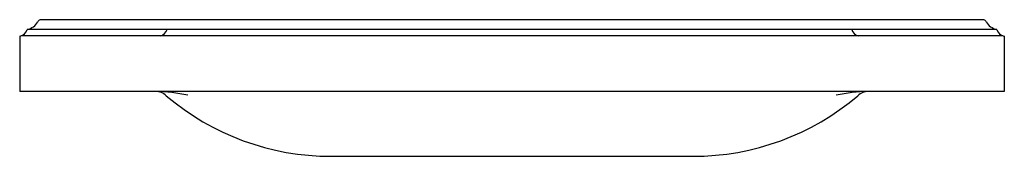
# Model space of a CAD drawing. Header units: millimetres. Extents: x -0.65 to 0.65, y 0.67 to 0.85.
import ezdxf

# ---------------------------------------------------------------- set-up
doc = ezdxf.new("R2010")
doc.units = ezdxf.units.MM
doc.layers.add('BLOCKS', color=3, linetype='Continuous')

msp = doc.modelspace()

# ---------------------------------------------------------------- linework, layer by layer
at = {"layer": 'BLOCKS'}
for p, q in [((0.6216, 0.85), (-0.6216, 0.85)), ((0.64, 0.8372), (-0.64, 0.8372)), ((-0.65, 0.8283), (-0.65, 0.7554)), ((0.6487, 0.8286), (-0.6487, 0.8286)), ((0.65, 0.8283), (0.65, 0.7554)), ((-0.4705, 0.7554), (-0.65, 0.7554)), ((0.4706, 0.7554), (-0.4705, 0.7554)), ((0.65, 0.7554), (0.4705, 0.7554)), ((-0.2389, 0.6698), (0.239, 0.6698))]:
    msp.add_line(p, q, dxfattribs=at)
for centre, radius, start, end in [((-0.644, 0.8574), 0.0206, 281.0731, 330.9093), ((-0.6216, 0.845), 0.005, 90, 150.9093), ((0.6216, 0.845), 0.005, 29.0907, 90), ((0.644, 0.8574), 0.0206, 209.0907, 258.9269), ((-0.6521, 0.8407), 0.0126, 279.4637, 343.8192), ((-0.4676, 0.8407), 0.0126, 285.5244, 343.8192), ((0.4606, 0.8407), 0.0126, 196.1808, 254.4756), ((0.6521, 0.8407), 0.0126, 196.1808, 260.5363), ((-0.4705, 0.7354), 0.02, 45.5339, 90), ((-0.4848, 0.4441), 0.3117, 79.4818, 87.3707), ((0.4849, 0.4441), 0.3117, 92.6293, 100.5182), ((0.4706, 0.7354), 0.02, 90, 134.4661), ((-0.2389, 1.0061), 0.3363, 229.6894, 270), ((0.239, 1.0061), 0.3363, 270, 310.3106)]:
    msp.add_arc(centre, radius, start, end, dxfattribs=at)

doc.saveas('drawing.dxf')
